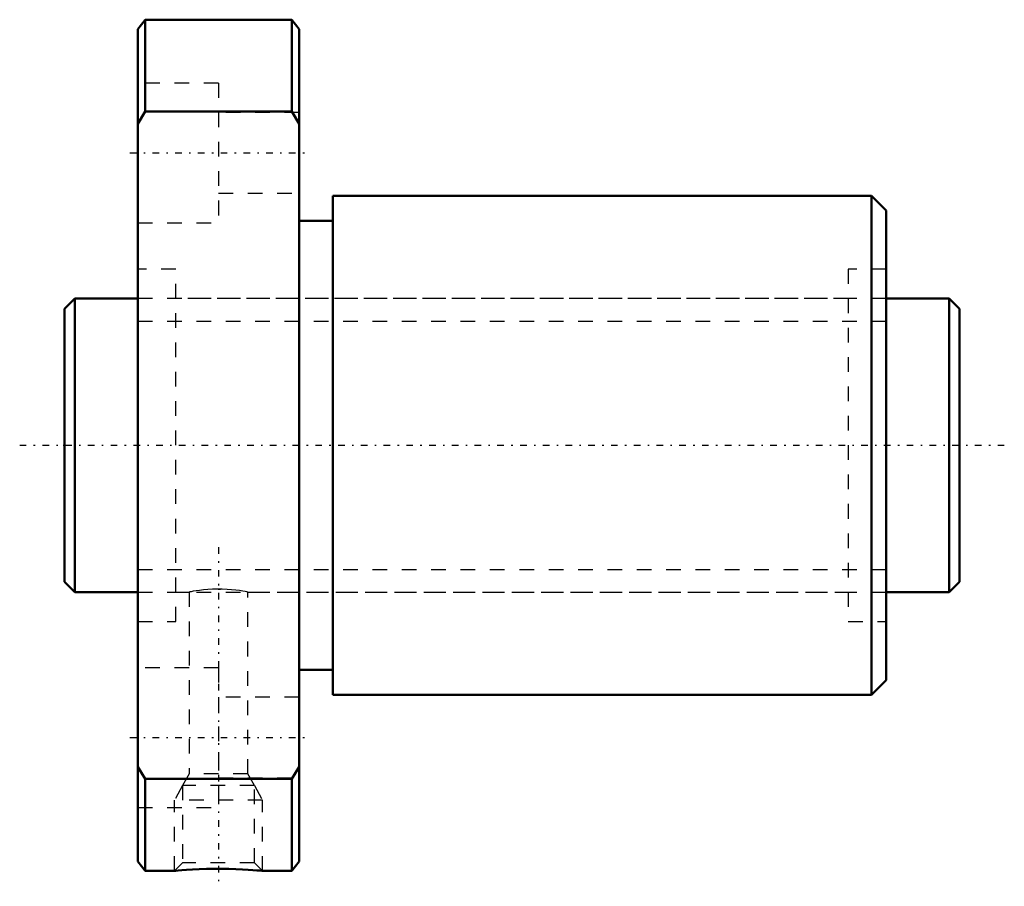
# Model space of a CAD drawing. Header units: millimetres. Extents: x -3 to 64, y -30 to 29.
import ezdxf

# ---------------------------------------------------------------- set-up
doc = ezdxf.new("R2010")
doc.units = ezdxf.units.MM
doc.linetypes.add('Center', pattern=[1.5, 0.45, -0.5, 0.05, -0.5])
doc.linetypes.add('Dashed', pattern=[2, 1, -1])
for name, color, linetype, lineweight in [('2d ConnectionPoints', 7, 'Continuous', 50), ('AM_0', 7, 'Continuous', 50), ('AM_5', 3, 'Continuous', 25), ('AM_7', 7, 'Center', 25), ('AM_9', 6, 'Dashed', 25)]:
    doc.layers.add(name, color=color, linetype=linetype, lineweight=lineweight)

# ---------------------------------------------------------------- blocks, each defined once
blk = doc.blocks.new('1_DK_2005_4RR0Nut_0_in_DK2005_4RRG1_61LC0_000_0')
at = {"layer": 'AM_0'}
for p, q in [((5.5, 29), (5, 28.35)), ((15.5, 29), (5.5, 29)), ((5.5, 29), (5.5, 22.738)), ((15.5, 22.738), (15.5, 29)), ((16, 28.35), (15.5, 29)), ((5, -28.35), (5, 28.35)), ((16, -28.35), (16, 28.35)), ((5.5, 22.738), (5, 21.903)), ((15.5, 22.738), (5.5, 22.738)), ((16, 21.903), (15.5, 22.738)), ((55, 17), (18.3, 17)), ((18.3, 17), (18.3, -17)), ((56, 16), (55, 17)), ((55, 17), (55, -17)), ((56, 16), (56, -16)), ((18.3, 15.3), (16, 15.3)), ((16, -15.3), (18.3, -15.3)), ((55, -17), (56, -16)), ((18.3, -17), (55, -17)), ((5, -21.903), (5.5, -22.738)), ((15.5, -22.738), (16, -21.903)), ((15.5, -22.738), (5.5, -22.738)), ((5.5, -22.738), (5.5, -29)), ((15.5, -29), (15.5, -22.738)), ((5, -28.35), (5.5, -29)), ((15.5, -29), (16, -28.35)), ((5.5, -29), (7.509, -29)), ((13.493, -29), (15.5, -29))]:
    blk.add_line(p, q, dxfattribs=at)
blk.add_lwpolyline([(13.5, -29), (13.498, -29), (13.444, -28.995), (13.313, -28.983), (13.115, -28.966), (12.846, -28.945), (12.517, -28.923), (12.129, -28.901), (11.691, -28.881), (11.21, -28.867), (10.705, -28.859), (10.18, -28.86), (9.671, -28.87), (9.17, -28.887), (8.725, -28.908), (8.32, -28.934), (8.001, -28.957), (7.746, -28.978), (7.588, -28.992), (7.508, -28.999), (7.5, -29)], dxfattribs=at)
at = {"layer": 'AM_5', "linetype": 'Dashed'}
for p, q in [((8.041, -23.18), (7.5, -24.18)), ((12.959, -23.18), (13.5, -24.18)), ((13.5, -24.18), (7.5, -24.18)), ((7.5, -29), (7.5, -24.18)), ((13.5, -29), (13.5, -24.18))]:
    blk.add_line(p, q, dxfattribs=at)
at = {"layer": 'AM_7'}
for p, q in [((4.45, 19.919), (16.55, 19.919)), ((10.5, -6.95), (10.5, -30.05)), ((4.45, -19.919), (16.55, -19.919))]:
    blk.add_line(p, q, dxfattribs=at)
at = {"layer": 'AM_9'}
for p, q in [((10.5, 24.669), (5, 24.669)), ((10.5, 24.669), (10.5, 15.169)), ((16, 22.669), (10.5, 22.669)), ((10.5, 17.169), (16, 17.169)), ((5, 15.169), (10.5, 15.169)), ((7.6, 12), (5, 12)), ((7.6, -12), (7.6, 12)), ((56, 12), (53.4, 12)), ((53.4, 12), (53.4, -12)), ((53.4, 10), (7.6, 10)), ((7.6, -10), (8.503, -10)), ((8.5, -10), (8.5, -22.38)), ((10.47, -9.798), (10.626, -9.799)), ((12.493, -10), (53.4, -10)), ((12.5, -22.38), (12.5, -9.999)), ((5, -12), (7.6, -12)), ((53.4, -12), (56, -12)), ((10.5, -15.169), (5, -15.169)), ((10.5, -15.169), (10.5, -24.669)), ((16, -17.169), (10.5, -17.169)), ((8.5, -22.38), (8.041, -23.18)), ((12.5, -22.38), (8.5, -22.38)), ((10.5, -22.669), (16, -22.669)), ((12.959, -23.18), (12.5, -22.38)), ((8.041, -23.18), (8.041, -28.459)), ((12.959, -23.18), (8.041, -23.18)), ((12.959, -28.459), (12.959, -23.18)), ((5, -24.669), (10.5, -24.669)), ((8.041, -28.459), (7.5, -29)), ((12.959, -28.459), (8.041, -28.459)), ((13.5, -29), (12.959, -28.459))]:
    blk.add_line(p, q, dxfattribs=at)
blk.add_lwpolyline([(12.5, -10), (12.489, -9.998), (12.428, -9.986), (12.312, -9.964), (12.15, -9.936), (11.937, -9.903), (11.687, -9.87), (11.395, -9.839), (11.085, -9.815), (10.749, -9.801), (10.42, -9.798), (10.084, -9.807), (9.773, -9.825), (9.473, -9.852), (9.205, -9.883), (8.967, -9.917), (8.775, -9.949), (8.627, -9.975), (8.537, -9.993), (8.5, -10), (8.5, -10)], dxfattribs=at)
blk = doc.blocks.new('2_DK_2005_4RR06100_Shaft_0_in_DK2005_4RRG1_61LC0_000_0')
at = {"layer": 'AM_0'}
for p, q in [((0.7, 10), (0, 9.3)), ((5, 10), (0.7, 10)), ((0.7, 10), (0.7, -10)), ((60.3, 10), (56, 10)), ((61, 9.3), (60.3, 10)), ((60.3, 10), (60.3, -10)), ((0, 9.3), (0, -9.3)), ((61, 9.3), (61, -9.3)), ((0, -9.3), (0.7, -10)), ((60.3, -10), (61, -9.3)), ((0.7, -10), (5, -10)), ((56, -10), (60.3, -10))]:
    blk.add_line(p, q, dxfattribs=at)
at = {"layer": 'AM_5', "linetype": 'Dashed'}
for p, q in [((5, 8.4665), (56, 8.4665)), ((5, -8.4665), (56, -8.4665))]:
    blk.add_line(p, q, dxfattribs=at)
at = {"layer": 'AM_7'}
blk.add_line((-3.05, 0), (64.05, 0), dxfattribs=at)
at = {"layer": 'AM_9'}
for p, q in [((56, 10), (5, 10)), ((5, -10), (56, -10))]:
    blk.add_line(p, q, dxfattribs=at)

msp = doc.modelspace()

# ---------------------------------------------------------------- linework, layer by layer
at = {"layer": '2d ConnectionPoints'}
for p in [(0, 0), (5, 0)]:
    msp.add_point(p, dxfattribs=at)

# ---------------------------------------------------------------- block references
for name in ['1_DK_2005_4RR0Nut_0_in_DK2005_4RRG1_61LC0_000_0', '2_DK_2005_4RR06100_Shaft_0_in_DK2005_4RRG1_61LC0_000_0']:
    msp.add_blockref(name, (0, 0))

doc.saveas('drawing.dxf')
